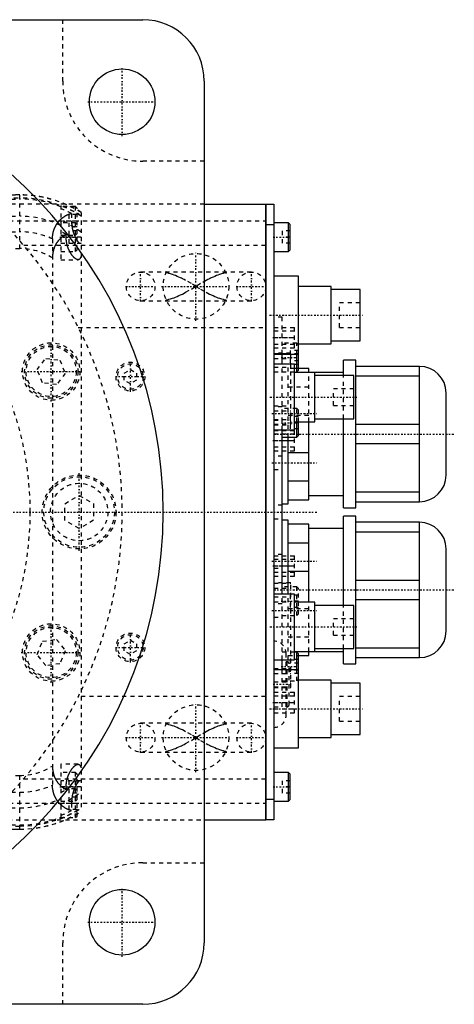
# Model space of a CAD drawing. Extents: x -1055 to 181, y -120 to 120.
# Tile 7 of 7: x 75 to 181, y -120 to 120. Entities that reach past the tile are written whole.
import ezdxf

# ---------------------------------------------------------------- set-up
doc = ezdxf.new("R2010")
doc.units = 0
doc.linetypes.add('CENTER', pattern=[1.5, 0.45, -0.5, 0.05, -0.5])
doc.linetypes.add('DASHED', pattern=[2, 1, -1])
for name, color, linetype in [('AM_0', 7, 'CONTINUOUS'), ('AM_3', 7, 'DASHED'), ('AM_7', 7, 'CENTER')]:
    doc.layers.add(name, color=color, linetype=linetype)

msp = doc.modelspace()

# ---------------------------------------------------------------- linework, layer by layer
at = {"layer": 'AM_0', "color": 7, "linetype": 'CONTINUOUS'}
for p, q in [((-105, 120), (105, 120)), ((120, 105), (120, -105)), ((120, 75), (135, 75)), ((135, -75), (135, 75)), ((135, 74.95), (135.05, 74.95)), ((135.05, 75), (135.05, -75)), ((135.05, 75), (137, 75)), ((137, 75), (137, -75)), ((135, 69.95), (135.05, 69.95)), ((137, 70), (135.05, 70)), ((140.6, 70.5), (137, 70.5)), ((141, 70.1), (140.6, 70.5)), ((140.6, 63.5), (140.6, 70.5)), ((141, 63.9), (141, 70.1)), ((137, 63.5), (140.6, 63.5)), ((140.6, 63.5), (141, 63.9)), ((143, 57.5), (137, 57.5)), ((143, 35), (143, 57.5)), ((151, 55), (143, 55)), ((151, 41), (151, 55)), ((158, 54.25), (151, 54.25)), ((158, 41.75), (158, 54.25)), ((143, 41), (151, 41)), ((151, 41.75), (158, 41.75)), ((137, 38.5), (143, 38.5)), ((139, 36), (139, 38.5)), ((142.6, 35), (142.6, 38.5)), ((142, 36), (137, 36)), ((142, 20), (142, 36)), ((157, 37), (154, 37)), ((154, 33.27), (154, 37)), ((157, 1), (157, 37)), ((145.5, 35), (142, 35)), ((154, 34), (142, 34)), ((145.5, 34), (145.5, 35)), ((147, 22), (147, 34)), ((172.5, 35.5), (157, 35.5)), ((172.5, 2.5), (172.5, 35.5)), ((156.5, 33.25), (147, 33.25)), ((156.5, 22.75), (156.5, 33.25)), ((157, 33.2), (172.5, 33.2)), ((179, 9), (179, 29)), ((142, 22), (147, 22)), ((142.6, 18.25), (142.6, 22)), ((143, 18.65), (143, 22)), ((145.5, 3), (145.5, 22)), ((147, 22.75), (156.5, 22.75)), ((154, 1), (154, 22.75)), ((137, 20), (142, 20)), ((139, -20), (139, 20)), ((172.5, 21.3), (157, 21.3)), ((139, 18.25), (142.6, 18.25)), ((140.5, 2), (140.5, 18.25)), ((142.6, 18.25), (143, 18.65)), ((140.5, 14.49), (145.5, 14.49)), ((157, 16.7), (172.5, 16.7)), ((145.5, 7.51), (140.5, 7.51)), ((140.5, 3), (145.5, 3)), ((145.5, 4), (154, 4)), ((172.5, 4.8), (157, 4.8)), ((157, 2.5), (172.5, 2.5)), ((139, 2), (140.5, 2)), ((154, 1), (157, 1)), ((140.5, -2), (139, -2)), ((140.5, -20), (140.5, -2)), ((157, -1), (154, -1)), ((154, -22.75), (154, -1)), ((157, -37), (157, -1)), ((145.5, -3), (140.5, -3)), ((145.5, -22), (145.5, -3)), ((154, -4), (145.5, -4)), ((172.5, -2.5), (157, -2.5)), ((157, -4.8), (172.5, -4.8)), ((172.5, -35.5), (172.5, -2.5)), ((140.5, -7.51), (145.5, -7.51)), ((179, -29), (179, -9)), ((145.5, -14.49), (140.5, -14.49)), ((172.5, -16.7), (157, -16.7)), ((142, -20), (137, -20)), ((142, -36), (142, -20)), ((157, -21.3), (172.5, -21.3)), ((147, -22), (142, -22)), ((147, -34), (147, -22)), ((156.5, -22.75), (147, -22.75)), ((156.5, -33.25), (156.5, -22.75)), ((147, -33.25), (156.5, -33.25)), ((154, -37), (154, -33.27)), ((172.5, -33.2), (157, -33.2)), ((137, -36), (142, -36)), ((139, -38.5), (139, -36)), ((142, -34), (154, -34)), ((142.6, -34.17), (142, -34.17)), ((143, -34.57), (142.6, -34.17)), ((142.6, -38.5), (142.6, -34.17)), ((143, -57.5), (143, -34.57)), ((143, -35), (145.5, -35)), ((145.5, -35), (145.5, -34)), ((157, -35.5), (172.5, -35.5)), ((154, -37), (157, -37)), ((143, -38.5), (137, -38.5)), ((151, -41), (143, -41)), ((151, -55), (151, -41)), ((158, -41.75), (151, -41.75)), ((158, -54.25), (158, -41.75)), ((143, -55), (151, -55)), ((151, -54.25), (158, -54.25)), ((137, -57.5), (143, -57.5)), ((140.6, -63.5), (137, -63.5)), ((141, -63.9), (140.6, -63.5)), ((140.6, -70.5), (140.6, -63.5)), ((141, -70.1), (141, -63.9)), ((135, -69.95), (135.05, -69.95)), ((135.05, -70), (137, -70)), ((137, -70.5), (140.6, -70.5)), ((140.6, -70.5), (141, -70.1)), ((120, -75), (135, -75)), ((135, -74.95), (135.05, -74.95)), ((137, -75), (135.05, -75)), ((105, -120), (-105, -120))]:
    msp.add_line(p, q, dxfattribs=at)
for centre in [(100, 100), (100, -100)]:
    msp.add_circle(centre, 8, dxfattribs=at)
for centre, radius, start, end in [((105, 105), 15, 0, 90), ((0, 0), 110, 277.8375, 82.1625), ((172.5, 29), 6.5, 0, 90), ((172.5, 9), 6.5, 270, 0), ((172.5, -9), 6.5, 0, 90), ((172.5, -29), 6.5, 270, 0), ((105, -105), 15, 270, 0)]:
    msp.add_arc(centre, radius, start, end, dxfattribs=at)
at = {"layer": 'AM_3', "color": 6, "linetype": 'DASHED'}
for p, q in [((85.5, 105), (85.5, 120)), ((120, 85.5), (105, 85.5)), ((-659, 77.28), (75, 77.28)), ((75, 77.32), (-120, 77.32)), ((75, 64.2), (75, 77.32)), ((-659, 76.29), (75, 76.29)), ((-98.41, 76.54), (75, 76.54)), ((120, 75), (66.14, 75)), ((85, 74.75), (85, 61.5)), ((88.6, 74.5), (85, 74.5)), ((89, 74.1), (88.6, 74.5)), ((88.6, 63.5), (88.6, 74.5)), ((-97, 72.1), (75, 72.1)), ((89, 72.5), (87, 72.5)), ((87, 72.5), (87, 69.5)), ((87.65, 72.74), (87.65, 71)), ((89, 63.9), (89, 74.1)), ((90, 73.02), (90, -73.02)), ((70.42, 71), (135, 71)), ((88.6, 70.5), (85, 70.5)), ((89, 70.1), (88.6, 70.5)), ((-659, 68.3), (75, 68.3)), ((85, 67.5), (88.6, 67.5)), ((86.34, 67), (86.34, 67.64)), ((89, 69.5), (87, 69.5)), ((89, 68.5), (87, 68.5)), ((87, 68.5), (87, 65.5)), ((88.6, 67.5), (89, 67.9)), ((139, 68.5), (139, 65.5)), ((141, 68.5), (139, 68.5)), ((135, 65), (75.99, 65)), ((83, 66.56), (83, -66.56)), ((90, 67), (85, 67)), ((85, 65.5), (89.8, 65.5)), ((141, 67), (139, 67)), ((141, 65.5), (139, 65.5)), ((-120, 64.2), (75, 64.2)), ((85, 63.5), (88.6, 63.5)), ((88.6, 63.5), (89, 63.9)), ((85, 61.5), (89.23, 61.5)), ((131.5, 58.5), (104.5, 58.5)), ((110.72, 58.31), (110.81, 58.5)), ((125.19, 58.5), (125.28, 58.31)), ((104.5, 51.5), (131.5, 51.5)), ((110.81, 51.5), (110.72, 51.69)), ((125.28, 51.69), (125.19, 51.5)), ((158, 51), (153, 51)), ((153, 45), (153, 51)), ((139, 47.5), (137, 47.5)), ((139, 38.5), (139, 47.5)), ((89.3, 45), (135, 45)), ((137, 45), (142, 45)), ((142, 44.05), (137, 44.05)), ((142, 40), (142, 45)), ((153, 45), (158, 45)), ((137, 42.5), (142, 42.5)), ((137, 40.95), (142, 40.95)), ((142.6, 41.17), (139, 41.17)), ((143, 40.77), (142.6, 41.17)), ((142.6, 38.5), (142.6, 41.17)), ((137, 40), (142, 40)), ((141.1, 38.74), (137, 38.74)), ((137, 38.63), (141.1, 38.63)), ((143, 39.4), (141, 39.4)), ((141, 39.4), (141, 35.94)), ((143, 38.54), (141, 38.54)), ((141.1, 21.26), (141.1, 38.74)), ((79.25, 34.7), (81.36, 37.45)), ((81.36, 37.45), (84.8, 37)), ((84.8, 37), (86.12, 33.8)), ((137, 37.42), (141.1, 37.42)), ((140.5, 18.25), (140.5, 36)), ((143, 36.81), (141, 36.81)), ((80.58, 31.5), (79.25, 34.7)), ((86.12, 33.8), (84.01, 31.05)), ((100.5, 33.87), (102, 34.73)), ((100.5, 32.13), (100.5, 33.87)), ((102, 34.73), (103.5, 33.87)), ((103.5, 33.87), (103.5, 32.13)), ((137, 35.34), (141.1, 35.34)), ((137, 34.13), (141.1, 34.13)), ((139, 20), (139, 36)), ((139, 34.17), (142.6, 34.17)), ((142, 35), (140.5, 35)), ((143, 35.94), (141, 35.94)), ((142.6, 34.17), (142.6, 35)), ((142.6, 34.17), (143, 34.57)), ((143, 34.57), (143, 35)), ((145.5, 22), (145.5, 34)), ((84.01, 31.05), (80.58, 31.5)), ((102, 31.27), (100.5, 32.13)), ((103.5, 32.13), (102, 31.27)), ((154, 22.75), (154, 33.27)), ((140.5, 30.49), (145.5, 30.49)), ((156.5, 30), (151.5, 30)), ((151.5, 26), (151.5, 30)), ((137, 25.87), (141.1, 25.87)), ((139, 25.65), (137, 25.65)), ((137, 24.66), (141.1, 24.66)), ((142.6, 25.25), (139, 25.25)), ((143, 24.85), (142.6, 25.25)), ((142.6, 22), (142.6, 25.25)), ((143, 22), (143, 24.85)), ((151.5, 26), (156.5, 26)), ((137, 22.58), (141.1, 22.58)), ((137, 22.35), (139, 22.35)), ((145.5, 23.51), (140.5, 23.51)), ((141, 23.25), (141, 20.25)), ((143, 23.25), (141, 23.25)), ((143, 21.75), (141, 21.75)), ((137, 21.37), (141.1, 21.37)), ((137, 21.26), (141.1, 21.26)), ((137, 19.9), (142, 19.9)), ((143, 20.25), (141, 20.25)), ((142, 14.9), (142, 19.9)), ((142, 18.95), (137, 18.95)), ((137, 17.4), (142, 17.4)), ((137, 15.85), (142, 15.85)), ((137, 14.9), (142, 14.9)), ((139, 13.65), (137, 13.65)), ((137, 10.35), (139, 10.35)), ((86, 2.02), (89.5, 4.04)), ((89.5, 4.04), (93, 2.02)), ((86, -2.02), (86, 2.02)), ((93, 2.02), (93, -2.02)), ((139, 1.65), (137, 1.65)), ((89.5, -4.04), (86, -2.02)), ((93, -2.02), (89.5, -4.04)), ((137, -1.65), (139, -1.65)), ((139, -10.35), (137, -10.35)), ((137, -10.65), (142, -10.65)), ((142, -11.6), (137, -11.6)), ((142, -15.65), (142, -10.65)), ((137, -13.15), (142, -13.15)), ((137, -13.65), (139, -13.65)), ((137, -14.7), (142, -14.7)), ((137, -15.65), (142, -15.65)), ((141.1, -17.26), (137, -17.26)), ((137, -17.37), (141.1, -17.37)), ((137, -18.58), (141.1, -18.58)), ((142.6, -18.25), (139, -18.25)), ((141.1, -42.74), (141.1, -17.26)), ((143, -18.65), (142.6, -18.25)), ((142.6, -25.25), (142.6, -18.25)), ((143, -24.85), (143, -18.65)), ((137, -20.66), (141.1, -20.66)), ((139, -36), (139, -20)), ((140.5, -36), (140.5, -20)), ((143, -20.25), (141, -20.25)), ((141, -20.25), (141, -23.25)), ((137, -21.87), (141.1, -21.87)), ((139, -22.35), (137, -22.35)), ((140.5, -23.51), (145.5, -23.51)), ((143, -21.75), (141, -21.75)), ((143, -23.25), (141, -23.25)), ((145.5, -34), (145.5, -22)), ((154, -33.27), (154, -22.75)), ((137, -25.65), (139, -25.65)), ((139, -25.25), (142.6, -25.25)), ((142.6, -25.25), (143, -24.85)), ((156.5, -26), (151.5, -26)), ((151.5, -30), (151.5, -26)), ((80.58, -31.5), (84.01, -31.05)), ((84.01, -31.05), (86.12, -33.8)), ((145.5, -30.49), (140.5, -30.49)), ((151.5, -30), (156.5, -30)), ((79.25, -34.7), (80.58, -31.5)), ((100.5, -32.13), (102, -31.27)), ((100.5, -33.87), (100.5, -32.13)), ((102, -31.27), (103.5, -32.13)), ((103.5, -32.13), (103.5, -33.87)), ((81.36, -37.45), (79.25, -34.7)), ((86.12, -33.8), (84.8, -37)), ((102, -34.73), (100.5, -33.87)), ((103.5, -33.87), (102, -34.73)), ((142, -34.17), (139, -34.17)), ((140, -49.5), (140, -34.5)), ((140.5, -35), (143, -35)), ((143, -35.94), (141, -35.94)), ((141, -35.94), (141, -39.4)), ((84.8, -37), (81.36, -37.45)), ((137, -38.13), (141.1, -38.13)), ((140.2, -36.5), (140, -36.5)), ((140.2, -47.5), (140.2, -36.5)), ((140.7, -47), (140.7, -37)), ((143, -36.81), (141, -36.81)), ((137, -39.34), (141.1, -39.34)), ((139, -47.5), (139, -38.5)), ((143, -38.54), (141, -38.54)), ((143, -39.4), (141, -39.4)), ((142.6, -41.17), (142.6, -38.5)), ((142.6, -41.17), (143, -40.77)), ((137, -41.42), (141.1, -41.42)), ((137, -42.63), (141.1, -42.63)), ((137, -42.74), (141.1, -42.74)), ((139, -41.17), (142.6, -41.17)), ((135, -45), (89.3, -45)), ((137, -43.95), (142, -43.95)), ((142, -44.9), (137, -44.9)), ((142, -48.95), (142, -43.95)), ((158, -45), (153, -45)), ((153, -51), (153, -45)), ((137, -46.45), (142, -46.45)), ((137, -47.5), (139, -47.5)), ((137, -48), (142, -48)), ((140, -47.5), (140.2, -47.5)), ((137, -48.95), (142, -48.95)), ((131.5, -51.5), (104.5, -51.5)), ((110.72, -51.69), (110.81, -51.5)), ((125.19, -51.5), (125.28, -51.69)), ((153, -51), (158, -51)), ((104.5, -58.5), (131.5, -58.5)), ((110.81, -58.5), (110.72, -58.31)), ((125.28, -58.31), (125.19, -58.5)), ((89.23, -61.5), (85, -61.5)), ((85, -61.5), (85, -74.75)), ((-120, -64.2), (75, -64.2)), ((75, -77.32), (75, -64.2)), ((88.6, -63.5), (85, -63.5)), ((89, -63.9), (88.6, -63.5)), ((88.6, -74.5), (88.6, -63.5)), ((89, -74.1), (89, -63.9)), ((140.6, -68.5), (140.6, -63.5)), ((75.99, -65), (135, -65)), ((89.8, -65.5), (85, -65.5)), ((90, -67), (85, -67)), ((86.34, -67.64), (86.34, -67)), ((87, -65.5), (87, -68.5)), ((139, -65.5), (139, -68.5)), ((141, -65.5), (139, -65.5)), ((141, -67), (139, -67)), ((-659, -68.3), (75, -68.3)), ((88.6, -67.5), (85, -67.5)), ((89, -68.5), (87, -68.5)), ((89, -69.5), (87, -69.5)), ((87, -69.5), (87, -72.5)), ((89, -67.9), (88.6, -67.5)), ((141, -68.5), (139, -68.5)), ((70.42, -71), (135, -71)), ((85, -70.5), (88.6, -70.5)), ((87.65, -71), (87.65, -72.74)), ((88.6, -70.5), (89, -70.1)), ((-97.14, -72.1), (75, -72.1)), ((89, -72.5), (87, -72.5)), ((88.6, -74.5), (89, -74.1)), ((-659, -76.29), (75, -76.29)), ((-120, -76.54), (75, -76.54)), ((66.14, -75), (120, -75)), ((85, -74.5), (88.6, -74.5)), ((-659, -77.28), (75, -77.28)), ((-120, -77.32), (75, -77.32)), ((105, -85.5), (120, -85.5)), ((85.5, -120), (85.5, -105))]:
    msp.add_line(p, q, dxfattribs=at)
for points in [[(83, 66.56, 0), (83, 66.61, 0), (83, 66.7, 0), (83, 66.8, 0), (83.01, 66.84, 0), (83.01, 66.89, 0), (83.01, 66.98, 0), (83.02, 67.08, 0), (83.02, 67.17, 0), (83.03, 67.26, 0), (83.04, 67.35, 0), (83.05, 67.4, 0), (83.05, 67.45, 0), (83.06, 67.54, 0), (83.08, 67.63, 0), (83.09, 67.72, 0), (83.11, 67.82, 0), (83.12, 67.91, 0), (83.13, 67.95, 0), (83.14, 68, 0), (83.16, 68.09, 0), (83.18, 68.18, 0), (83.19, 68.23, 0), (83.2, 68.27, 0), (83.23, 68.36, 0), (83.25, 68.45, 0), (83.27, 68.49, 0), (83.28, 68.53, 0), (83.3, 68.62, 0), (83.33, 68.71, 0), (83.36, 68.79, 0), (83.39, 68.88, 0), (83.42, 68.96, 0), (83.44, 69, 0), (83.46, 69.04, 0), (83.49, 69.13, 0), (83.52, 69.21, 0), (83.56, 69.29, 0), (83.6, 69.37, 0), (83.63, 69.45, 0), (83.65, 69.49, 0), (83.67, 69.53, 0), (83.71, 69.6, 0), (83.75, 69.68, 0), (83.79, 69.76, 0), (83.83, 69.83, 0), (83.88, 69.91, 0), (83.9, 69.94, 0), (83.92, 69.98, 0), (83.96, 70.05, 0), (84.01, 70.12, 0), (84.06, 70.19, 0), (84.1, 70.26, 0), (84.15, 70.33, 0), (84.17, 70.37, 0), (84.2, 70.4, 0), (84.25, 70.47, 0), (84.29, 70.53, 0), (84.34, 70.6, 0), (84.39, 70.66, 0), (84.44, 70.72, 0), (84.47, 70.75, 0), (84.49, 70.78, 0), (84.54, 70.84, 0), (84.6, 70.9, 0), (84.62, 70.93, 0), (84.65, 70.96, 0), (84.7, 71.02, 0), (84.75, 71.08, 0), (84.78, 71.1, 0), (84.81, 71.13, 0), (84.86, 71.19, 0), (84.91, 71.24, 0), (84.97, 71.29, 0), (85.02, 71.34, 0), (85.07, 71.4, 0), (85.1, 71.42, 0), (85.13, 71.45, 0), (85.18, 71.5, 0), (85.24, 71.54, 0), (85.29, 71.59, 0), (85.35, 71.64, 0), (85.41, 71.68, 0), (85.43, 71.71, 0), (85.46, 71.73, 0), (85.52, 71.77, 0), (85.58, 71.82, 0), (85.63, 71.86, 0), (85.69, 71.9, 0), (85.75, 71.94, 0), (85.78, 71.96, 0), (85.81, 71.98, 0), (85.86, 72.02, 0), (85.92, 72.06, 0), (85.98, 72.1, 0), (86.04, 72.13, 0), (86.1, 72.17, 0), (86.13, 72.18, 0), (86.15, 72.2, 0), (86.21, 72.24, 0), (86.27, 72.27, 0), (86.33, 72.3, 0), (86.39, 72.33, 0), (86.45, 72.36, 0), (86.48, 72.37, 0), (86.51, 72.39, 0), (86.56, 72.42, 0), (86.62, 72.44, 0), (86.65, 72.46, 0), (86.68, 72.47, 0), (86.74, 72.49, 0), (86.8, 72.52, 0), (86.83, 72.53, 0), (86.85, 72.54, 0), (86.91, 72.56, 0), (86.97, 72.58, 0), (87.02, 72.6, 0), (87.08, 72.62, 0), (87.14, 72.63, 0), (87.16, 72.64, 0), (87.19, 72.65, 0), (87.25, 72.66, 0), (87.3, 72.68, 0), (87.49, 72.72, 0), (87.65, 72.74, 0)], [(87.65, 71, 0), (87.65, 70.96, 0), (87.65, 70.88, 0), (87.65, 70.8, 0), (87.65, 70.76, 0), (87.65, 70.72, 0), (87.66, 70.64, 0), (87.66, 70.56, 0), (87.66, 70.48, 0), (87.67, 70.4, 0), (87.67, 70.32, 0), (87.68, 70.28, 0), (87.68, 70.24, 0), (87.69, 70.15, 0), (87.69, 70.07, 0), (87.7, 69.99, 0), (87.71, 69.91, 0), (87.72, 69.83, 0), (87.73, 69.79, 0), (87.73, 69.75, 0), (87.74, 69.67, 0), (87.75, 69.59, 0), (87.76, 69.55, 0), (87.77, 69.51, 0), (87.78, 69.43, 0), (87.79, 69.35, 0), (87.8, 69.31, 0), (87.81, 69.27, 0), (87.82, 69.2, 0), (87.84, 69.12, 0), (87.85, 69.04, 0), (87.87, 68.96, 0), (87.88, 68.89, 0), (87.89, 68.85, 0), (87.9, 68.81, 0), (87.92, 68.74, 0), (87.94, 68.66, 0), (87.96, 68.59, 0), (87.98, 68.52, 0), (88, 68.44, 0), (88.01, 68.41, 0), (88.02, 68.37, 0), (88.04, 68.3, 0), (88.06, 68.23, 0), (88.08, 68.16, 0), (88.1, 68.09, 0), (88.12, 68.02, 0), (88.13, 67.99, 0), (88.15, 67.95, 0), (88.17, 67.89, 0), (88.19, 67.82, 0), (88.21, 67.76, 0), (88.24, 67.69, 0), (88.26, 67.63, 0), (88.27, 67.6, 0), (88.28, 67.57, 0), (88.31, 67.51, 0), (88.33, 67.45, 0), (88.36, 67.39, 0), (88.38, 67.33, 0), (88.41, 67.28, 0), (88.42, 67.25, 0), (88.43, 67.22, 0), (88.45, 67.16, 0), (88.48, 67.11, 0), (88.49, 67.08, 0), (88.5, 67.06, 0), (88.53, 67, 0), (88.55, 66.95, 0), (88.57, 66.93, 0), (88.58, 66.9, 0), (88.6, 66.85, 0), (88.63, 66.8, 0), (88.66, 66.75, 0), (88.68, 66.7, 0), (88.71, 66.65, 0), (88.72, 66.63, 0), (88.73, 66.6, 0), (88.76, 66.56, 0), (88.79, 66.51, 0), (88.81, 66.47, 0), (88.84, 66.42, 0), (88.87, 66.38, 0), (88.88, 66.36, 0), (88.89, 66.34, 0), (88.92, 66.29, 0), (88.95, 66.25, 0), (88.97, 66.21, 0), (89, 66.17, 0), (89.03, 66.14, 0), (89.04, 66.12, 0), (89.05, 66.1, 0), (89.08, 66.06, 0), (89.11, 66.03, 0), (89.13, 66, 0), (89.16, 65.96, 0), (89.18, 65.93, 0), (89.2, 65.92, 0), (89.21, 65.9, 0), (89.24, 65.87, 0), (89.26, 65.84, 0), (89.29, 65.81, 0), (89.31, 65.79, 0), (89.34, 65.76, 0), (89.35, 65.75, 0), (89.36, 65.74, 0), (89.39, 65.72, 0), (89.41, 65.69, 0), (89.42, 65.68, 0), (89.43, 65.67, 0), (89.46, 65.65, 0), (89.48, 65.64, 0), (89.49, 65.63, 0), (89.5, 65.62, 0), (89.53, 65.6, 0), (89.55, 65.59, 0), (89.57, 65.57, 0), (89.59, 65.56, 0), (89.61, 65.55, 0), (89.62, 65.55, 0), (89.63, 65.54, 0), (89.66, 65.53, 0), (89.68, 65.52, 0), (89.7, 65.52, 0), (89.71, 65.51, 0), (89.73, 65.51, 0), (89.74, 65.5, 0), (89.75, 65.5, 0), (89.77, 65.5, 0), (89.79, 65.5, 0), (89.8, 65.5, 0)], [(86.34, 67.64, 0), (86.2, 67.57, 0), (85.92, 67.42, 0), (85.64, 67.24, 0), (85.5, 67.14, 0), (85.36, 67.04, 0), (85.1, 66.82, 0), (84.84, 66.59, 0), (84.59, 66.32, 0), (84.45, 66.16, 0), (84.41, 66.11, 0), (84.37, 66.07, 0), (84.35, 66.04, 0), (84.33, 66.02, 0), (84.29, 65.97, 0), (84.25, 65.92, 0), (84.21, 65.87, 0), (84.17, 65.81, 0), (84.14, 65.76, 0), (84.12, 65.73, 0), (84.1, 65.71, 0), (84.06, 65.65, 0), (84.03, 65.6, 0), (84.01, 65.57, 0), (83.99, 65.54, 0), (83.96, 65.49, 0), (83.92, 65.43, 0), (83.9, 65.4, 0), (83.89, 65.38, 0), (83.85, 65.32, 0), (83.82, 65.26, 0), (83.79, 65.2, 0), (83.75, 65.14, 0), (83.72, 65.08, 0), (83.71, 65.05, 0), (83.69, 65.02, 0), (83.66, 64.96, 0), (83.63, 64.9, 0), (83.6, 64.83, 0), (83.57, 64.77, 0), (83.54, 64.71, 0), (83.53, 64.68, 0), (83.52, 64.64, 0), (83.49, 64.58, 0), (83.46, 64.52, 0), (83.44, 64.45, 0), (83.41, 64.39, 0), (83.39, 64.32, 0), (83.38, 64.29, 0), (83.37, 64.25, 0), (83.34, 64.19, 0), (83.32, 64.12, 0), (83.3, 64.05, 0), (83.28, 63.98, 0), (83.26, 63.92, 0), (83.25, 63.88, 0), (83.24, 63.85, 0), (83.22, 63.78, 0), (83.2, 63.71, 0), (83.19, 63.64, 0), (83.17, 63.57, 0), (83.16, 63.5, 0), (83.15, 63.46, 0), (83.14, 63.43, 0), (83.13, 63.36, 0), (83.11, 63.28, 0), (83.11, 63.25, 0), (83.1, 63.21, 0), (83.09, 63.14, 0), (83.08, 63.07, 0), (83.07, 63.03, 0), (83.07, 62.99, 0), (83.06, 62.92, 0), (83.05, 62.85, 0), (83.04, 62.77, 0), (83.04, 62.7, 0), (83.03, 62.63, 0), (83.03, 62.59, 0), (83.02, 62.55, 0), (83.02, 62.48, 0), (83.01, 62.41, 0), (83, 62.15, 0), (83, 61.92, 0)], [(89.23, 61.5, 0), (89.22, 61.5, 0), (89.19, 61.5, 0), (89.16, 61.5, 0), (89.15, 61.5, 0), (89.14, 61.51, 0), (89.11, 61.51, 0), (89.08, 61.52, 0), (89.05, 61.52, 0), (89.02, 61.53, 0), (88.99, 61.54, 0), (88.98, 61.54, 0), (88.96, 61.55, 0), (88.93, 61.56, 0), (88.9, 61.57, 0), (88.87, 61.59, 0), (88.84, 61.6, 0), (88.81, 61.62, 0), (88.79, 61.63, 0), (88.78, 61.63, 0), (88.74, 61.65, 0), (88.71, 61.67, 0), (88.69, 61.68, 0), (88.68, 61.69, 0), (88.64, 61.71, 0), (88.61, 61.74, 0), (88.59, 61.75, 0), (88.58, 61.76, 0), (88.54, 61.78, 0), (88.51, 61.81, 0), (88.48, 61.84, 0), (88.44, 61.86, 0), (88.41, 61.89, 0), (88.39, 61.91, 0), (88.37, 61.92, 0), (88.34, 61.96, 0), (88.3, 61.99, 0), (88.27, 62.02, 0), (88.23, 62.05, 0), (88.2, 62.09, 0), (88.18, 62.11, 0), (88.16, 62.13, 0), (88.13, 62.16, 0), (88.09, 62.2, 0), (88.05, 62.24, 0), (88.02, 62.28, 0), (87.98, 62.32, 0), (87.97, 62.34, 0), (87.95, 62.36, 0), (87.91, 62.41, 0), (87.88, 62.45, 0), (87.84, 62.49, 0), (87.81, 62.54, 0), (87.77, 62.59, 0), (87.76, 62.61, 0), (87.74, 62.63, 0), (87.7, 62.68, 0), (87.67, 62.73, 0), (87.64, 62.78, 0), (87.6, 62.83, 0), (87.57, 62.88, 0), (87.55, 62.9, 0), (87.53, 62.93, 0), (87.5, 62.98, 0), (87.47, 63.03, 0), (87.45, 63.06, 0), (87.44, 63.09, 0), (87.4, 63.14, 0), (87.37, 63.19, 0), (87.36, 63.22, 0), (87.34, 63.25, 0), (87.31, 63.3, 0), (87.28, 63.36, 0), (87.24, 63.42, 0), (87.21, 63.48, 0), (87.18, 63.54, 0), (87.17, 63.57, 0), (87.15, 63.6, 0), (87.12, 63.66, 0), (87.09, 63.72, 0), (87.06, 63.79, 0), (87.03, 63.85, 0), (87, 63.92, 0), (86.98, 63.95, 0), (86.97, 63.99, 0), (86.94, 64.05, 0), (86.91, 64.12, 0), (86.88, 64.19, 0), (86.86, 64.26, 0), (86.83, 64.33, 0), (86.82, 64.37, 0), (86.8, 64.41, 0), (86.78, 64.48, 0), (86.75, 64.55, 0), (86.73, 64.63, 0), (86.7, 64.7, 0), (86.68, 64.78, 0), (86.67, 64.81, 0), (86.65, 64.85, 0), (86.63, 64.93, 0), (86.61, 65.01, 0), (86.59, 65.08, 0), (86.57, 65.16, 0), (86.55, 65.24, 0), (86.54, 65.28, 0), (86.53, 65.32, 0), (86.51, 65.4, 0), (86.49, 65.48, 0), (86.49, 65.52, 0), (86.48, 65.56, 0), (86.46, 65.64, 0), (86.45, 65.72, 0), (86.44, 65.77, 0), (86.43, 65.81, 0), (86.42, 65.89, 0), (86.41, 65.97, 0), (86.4, 66.05, 0), (86.39, 66.13, 0), (86.38, 66.22, 0), (86.37, 66.26, 0), (86.37, 66.3, 0), (86.36, 66.38, 0), (86.36, 66.47, 0), (86.35, 66.55, 0), (86.35, 66.63, 0), (86.34, 66.71, 0), (86.34, 66.75, 0), (86.34, 66.8, 0), (86.34, 66.88, 0), (86.34, 66.96, 0), (86.34, 67, 0)], [(89.8, 65.5, 0), (89.84, 65.5, 0), (89.9, 65.52, 0), (89.97, 65.56, 0), (90, 65.59, 0)], [(90, 62.39, 0), (89.99, 62.34, 0), (89.96, 62.25, 0), (89.93, 62.16, 0), (89.91, 62.12, 0), (89.9, 62.08, 0), (89.86, 62, 0), (89.83, 61.93, 0), (89.79, 61.86, 0), (89.75, 61.8, 0), (89.71, 61.74, 0), (89.69, 61.72, 0), (89.66, 61.69, 0), (89.62, 61.65, 0), (89.57, 61.61, 0), (89.52, 61.58, 0), (89.47, 61.55, 0), (89.42, 61.53, 0), (89.39, 61.52, 0), (89.37, 61.52, 0), (89.31, 61.51, 0), (89.26, 61.5, 0), (89.23, 61.5, 0)], [(118, 55, 0), (116.87, 55.66, 0), (115.48, 56.44, 0), (115.08, 56.66, 0), (114.67, 56.87, 0), (114.46, 56.97, 0), (114.26, 57.07, 0), (113.85, 57.26, 0), (113.44, 57.44, 0), (113.04, 57.61, 0), (112.64, 57.76, 0), (112.24, 57.9, 0), (112.03, 57.97, 0), (111.82, 58.03, 0), (111.39, 58.16, 0), (110.94, 58.27, 0), (110.72, 58.31, 0)], [(125.28, 58.31, 0), (125.06, 58.27, 0), (124.61, 58.16, 0), (124.18, 58.03, 0), (123.97, 57.97, 0), (123.76, 57.9, 0), (123.36, 57.76, 0), (122.96, 57.61, 0), (122.56, 57.44, 0), (122.15, 57.26, 0), (121.74, 57.07, 0), (121.54, 56.97, 0), (121.33, 56.87, 0), (120.92, 56.66, 0), (120.52, 56.44, 0), (119.13, 55.66, 0), (118, 55, 0)], [(110.72, 51.69, 0), (110.94, 51.73, 0), (111.39, 51.84, 0), (111.82, 51.97, 0), (112.03, 52.03, 0), (112.24, 52.1, 0), (112.64, 52.24, 0), (113.04, 52.39, 0), (113.44, 52.56, 0), (113.85, 52.74, 0), (114.26, 52.93, 0), (114.46, 53.03, 0), (114.67, 53.13, 0), (115.08, 53.34, 0), (115.48, 53.56, 0), (116.87, 54.34, 0), (118, 55, 0)], [(118, 55, 0), (119.13, 54.34, 0), (120.52, 53.56, 0), (120.92, 53.34, 0), (121.33, 53.13, 0), (121.54, 53.03, 0), (121.74, 52.93, 0), (122.15, 52.74, 0), (122.56, 52.56, 0), (122.96, 52.39, 0), (123.36, 52.24, 0), (123.76, 52.1, 0), (123.97, 52.03, 0), (124.18, 51.97, 0), (124.61, 51.84, 0), (125.06, 51.73, 0), (125.28, 51.69, 0)], [(118, -55, 0), (116.87, -54.34, 0), (115.48, -53.56, 0), (115.08, -53.34, 0), (114.67, -53.13, 0), (114.46, -53.03, 0), (114.26, -52.93, 0), (113.85, -52.74, 0), (113.44, -52.56, 0), (113.04, -52.39, 0), (112.64, -52.24, 0), (112.24, -52.1, 0), (112.03, -52.03, 0), (111.82, -51.97, 0), (111.39, -51.84, 0), (110.94, -51.73, 0), (110.72, -51.69, 0)], [(125.28, -51.69, 0), (125.06, -51.73, 0), (124.61, -51.84, 0), (124.18, -51.97, 0), (123.97, -52.03, 0), (123.76, -52.1, 0), (123.36, -52.24, 0), (122.96, -52.39, 0), (122.56, -52.56, 0), (122.15, -52.74, 0), (121.74, -52.93, 0), (121.54, -53.03, 0), (121.33, -53.13, 0), (120.92, -53.34, 0), (120.52, -53.56, 0), (119.13, -54.34, 0), (118, -55, 0)], [(110.72, -58.31, 0), (110.94, -58.27, 0), (111.39, -58.16, 0), (111.82, -58.03, 0), (112.03, -57.97, 0), (112.24, -57.9, 0), (112.64, -57.76, 0), (113.04, -57.61, 0), (113.44, -57.44, 0), (113.85, -57.26, 0), (114.26, -57.07, 0), (114.46, -56.97, 0), (114.67, -56.87, 0), (115.08, -56.66, 0), (115.48, -56.44, 0), (116.87, -55.66, 0), (118, -55, 0)], [(118, -55, 0), (119.13, -55.66, 0), (120.52, -56.44, 0), (120.92, -56.66, 0), (121.33, -56.87, 0), (121.54, -56.97, 0), (121.74, -57.07, 0), (122.15, -57.26, 0), (122.56, -57.44, 0), (122.96, -57.61, 0), (123.36, -57.76, 0), (123.76, -57.9, 0), (123.97, -57.97, 0), (124.18, -58.03, 0), (124.61, -58.16, 0), (125.06, -58.27, 0), (125.28, -58.31, 0)], [(83, -61.92, 0), (83, -62.15, 0), (83.01, -62.41, 0), (83.02, -62.48, 0), (83.02, -62.55, 0), (83.03, -62.59, 0), (83.03, -62.63, 0), (83.04, -62.7, 0), (83.04, -62.77, 0), (83.05, -62.85, 0), (83.06, -62.92, 0), (83.07, -62.99, 0), (83.07, -63.03, 0), (83.08, -63.07, 0), (83.09, -63.14, 0), (83.1, -63.21, 0), (83.11, -63.25, 0), (83.11, -63.28, 0), (83.13, -63.36, 0), (83.14, -63.43, 0), (83.15, -63.46, 0), (83.16, -63.5, 0), (83.17, -63.57, 0), (83.19, -63.64, 0), (83.21, -63.71, 0), (83.22, -63.78, 0), (83.24, -63.86, 0), (83.25, -63.89, 0), (83.26, -63.93, 0), (83.28, -63.99, 0), (83.3, -64.06, 0), (83.32, -64.13, 0), (83.35, -64.2, 0), (83.37, -64.27, 0), (83.38, -64.3, 0), (83.39, -64.33, 0), (83.42, -64.4, 0), (83.44, -64.47, 0), (83.47, -64.53, 0), (83.49, -64.6, 0), (83.52, -64.66, 0), (83.54, -64.69, 0), (83.55, -64.72, 0), (83.58, -64.79, 0), (83.61, -64.85, 0), (83.64, -64.91, 0), (83.67, -64.97, 0), (83.7, -65.03, 0), (83.71, -65.06, 0), (83.73, -65.09, 0), (83.76, -65.15, 0), (83.79, -65.21, 0), (83.83, -65.27, 0), (83.86, -65.33, 0), (83.89, -65.39, 0), (83.91, -65.42, 0), (83.93, -65.45, 0), (83.96, -65.5, 0), (84, -65.56, 0), (84.02, -65.59, 0), (84.04, -65.61, 0), (84.07, -65.67, 0), (84.11, -65.72, 0), (84.13, -65.75, 0), (84.15, -65.78, 0), (84.19, -65.83, 0), (84.22, -65.88, 0), (84.26, -65.93, 0), (84.3, -65.98, 0), (84.34, -66.03, 0), (84.36, -66.06, 0), (84.38, -66.08, 0), (84.42, -66.13, 0), (84.46, -66.18, 0), (84.6, -66.34, 0), (84.86, -66.6, 0), (85.11, -66.84, 0), (85.38, -67.05, 0), (85.51, -67.15, 0), (85.65, -67.25, 0), (85.92, -67.42, 0), (86.2, -67.57, 0), (86.34, -67.64, 0)], [(86.34, -67, 0), (86.34, -66.96, 0), (86.34, -66.88, 0), (86.34, -66.8, 0), (86.34, -66.75, 0), (86.34, -66.71, 0), (86.35, -66.63, 0), (86.35, -66.55, 0), (86.36, -66.47, 0), (86.36, -66.38, 0), (86.37, -66.3, 0), (86.37, -66.26, 0), (86.38, -66.22, 0), (86.39, -66.13, 0), (86.4, -66.05, 0), (86.41, -65.97, 0), (86.42, -65.89, 0), (86.43, -65.81, 0), (86.44, -65.77, 0), (86.45, -65.72, 0), (86.46, -65.64, 0), (86.48, -65.56, 0), (86.49, -65.52, 0), (86.49, -65.48, 0), (86.51, -65.4, 0), (86.53, -65.32, 0), (86.54, -65.28, 0), (86.55, -65.24, 0), (86.57, -65.16, 0), (86.59, -65.08, 0), (86.61, -65.01, 0), (86.63, -64.93, 0), (86.65, -64.85, 0), (86.67, -64.81, 0), (86.68, -64.78, 0), (86.7, -64.7, 0), (86.73, -64.63, 0), (86.75, -64.55, 0), (86.78, -64.48, 0), (86.8, -64.41, 0), (86.82, -64.37, 0), (86.83, -64.33, 0), (86.86, -64.26, 0), (86.88, -64.19, 0), (86.91, -64.12, 0), (86.94, -64.05, 0), (86.97, -63.99, 0), (86.98, -63.95, 0), (87, -63.92, 0), (87.03, -63.85, 0), (87.06, -63.79, 0), (87.09, -63.72, 0), (87.12, -63.66, 0), (87.15, -63.6, 0), (87.17, -63.57, 0), (87.18, -63.54, 0), (87.21, -63.48, 0), (87.24, -63.42, 0), (87.28, -63.36, 0), (87.31, -63.3, 0), (87.34, -63.25, 0), (87.36, -63.22, 0), (87.37, -63.19, 0), (87.4, -63.14, 0), (87.44, -63.09, 0), (87.45, -63.06, 0), (87.47, -63.03, 0), (87.5, -62.98, 0), (87.53, -62.93, 0), (87.55, -62.9, 0), (87.57, -62.88, 0), (87.6, -62.83, 0), (87.64, -62.78, 0), (87.67, -62.73, 0), (87.7, -62.68, 0), (87.74, -62.63, 0), (87.76, -62.61, 0), (87.77, -62.59, 0), (87.81, -62.54, 0), (87.84, -62.49, 0), (87.88, -62.45, 0), (87.91, -62.41, 0), (87.95, -62.36, 0), (87.97, -62.34, 0), (87.98, -62.32, 0), (88.02, -62.28, 0), (88.05, -62.24, 0), (88.09, -62.2, 0), (88.13, -62.16, 0), (88.16, -62.13, 0), (88.18, -62.11, 0), (88.2, -62.09, 0), (88.23, -62.05, 0), (88.27, -62.02, 0), (88.3, -61.99, 0), (88.34, -61.96, 0), (88.37, -61.92, 0), (88.39, -61.91, 0), (88.41, -61.89, 0), (88.44, -61.86, 0), (88.48, -61.84, 0), (88.51, -61.81, 0), (88.54, -61.78, 0), (88.58, -61.76, 0), (88.59, -61.75, 0), (88.61, -61.74, 0), (88.64, -61.71, 0), (88.68, -61.69, 0), (88.69, -61.68, 0), (88.71, -61.67, 0), (88.74, -61.65, 0), (88.78, -61.63, 0), (88.79, -61.63, 0), (88.81, -61.62, 0), (88.84, -61.6, 0), (88.87, -61.59, 0), (88.9, -61.57, 0), (88.93, -61.56, 0), (88.96, -61.55, 0), (88.98, -61.54, 0), (88.99, -61.54, 0), (89.02, -61.53, 0), (89.05, -61.52, 0), (89.08, -61.52, 0), (89.11, -61.51, 0), (89.14, -61.51, 0), (89.15, -61.5, 0), (89.16, -61.5, 0), (89.19, -61.5, 0), (89.22, -61.5, 0), (89.23, -61.5, 0)], [(89.23, -61.5, 0), (89.26, -61.5, 0), (89.31, -61.51, 0), (89.37, -61.52, 0), (89.39, -61.52, 0), (89.42, -61.53, 0), (89.47, -61.55, 0), (89.52, -61.58, 0), (89.57, -61.61, 0), (89.62, -61.65, 0), (89.66, -61.69, 0), (89.69, -61.72, 0), (89.71, -61.74, 0), (89.75, -61.8, 0), (89.79, -61.86, 0), (89.83, -61.93, 0), (89.86, -62, 0), (89.9, -62.08, 0), (89.91, -62.12, 0), (89.93, -62.16, 0), (89.96, -62.25, 0), (89.99, -62.34, 0), (90, -62.39, 0)], [(87.65, -72.74, 0), (87.62, -72.74, 0), (87.57, -72.73, 0), (87.52, -72.72, 0), (87.49, -72.72, 0), (87.46, -72.71, 0), (87.41, -72.7, 0), (87.35, -72.69, 0), (87.3, -72.68, 0), (87.24, -72.66, 0), (87.19, -72.65, 0), (87.16, -72.64, 0), (87.13, -72.63, 0), (87.07, -72.61, 0), (87.02, -72.6, 0), (86.96, -72.58, 0), (86.9, -72.56, 0), (86.85, -72.54, 0), (86.82, -72.52, 0), (86.79, -72.51, 0), (86.73, -72.49, 0), (86.67, -72.46, 0), (86.64, -72.45, 0), (86.62, -72.44, 0), (86.56, -72.41, 0), (86.5, -72.39, 0), (86.47, -72.37, 0), (86.44, -72.36, 0), (86.38, -72.33, 0), (86.33, -72.3, 0), (86.27, -72.27, 0), (86.21, -72.23, 0), (86.15, -72.2, 0), (86.12, -72.18, 0), (86.1, -72.17, 0), (86.04, -72.13, 0), (85.98, -72.1, 0), (85.92, -72.06, 0), (85.87, -72.02, 0), (85.81, -71.98, 0), (85.78, -71.96, 0), (85.75, -71.94, 0), (85.69, -71.9, 0), (85.64, -71.86, 0), (85.58, -71.82, 0), (85.52, -71.78, 0), (85.47, -71.73, 0), (85.44, -71.71, 0), (85.41, -71.69, 0), (85.36, -71.64, 0), (85.3, -71.6, 0), (85.25, -71.55, 0), (85.19, -71.5, 0), (85.14, -71.45, 0), (85.11, -71.43, 0), (85.08, -71.4, 0), (85.03, -71.35, 0), (84.97, -71.3, 0), (84.92, -71.25, 0), (84.87, -71.19, 0), (84.81, -71.14, 0), (84.79, -71.11, 0), (84.76, -71.08, 0), (84.71, -71.03, 0), (84.66, -70.97, 0), (84.63, -70.94, 0), (84.6, -70.91, 0), (84.55, -70.85, 0), (84.5, -70.79, 0), (84.48, -70.76, 0), (84.45, -70.73, 0), (84.4, -70.67, 0), (84.35, -70.6, 0), (84.3, -70.54, 0), (84.25, -70.47, 0), (84.2, -70.41, 0), (84.18, -70.37, 0), (84.16, -70.34, 0), (84.11, -70.27, 0), (84.06, -70.2, 0), (84.02, -70.13, 0), (83.97, -70.06, 0), (83.93, -69.99, 0), (83.9, -69.95, 0), (83.88, -69.91, 0), (83.84, -69.84, 0), (83.8, -69.76, 0), (83.75, -69.69, 0), (83.71, -69.61, 0), (83.67, -69.53, 0), (83.66, -69.5, 0), (83.64, -69.46, 0), (83.6, -69.38, 0), (83.56, -69.3, 0), (83.53, -69.22, 0), (83.49, -69.13, 0), (83.46, -69.05, 0), (83.44, -69.01, 0), (83.43, -68.97, 0), (83.39, -68.89, 0), (83.36, -68.8, 0), (83.34, -68.72, 0), (83.31, -68.63, 0), (83.28, -68.54, 0), (83.27, -68.5, 0), (83.25, -68.46, 0), (83.23, -68.37, 0), (83.21, -68.28, 0), (83.2, -68.23, 0), (83.18, -68.19, 0), (83.16, -68.1, 0), (83.14, -68.01, 0), (83.13, -67.96, 0), (83.13, -67.91, 0), (83.11, -67.82, 0), (83.09, -67.73, 0), (83.08, -67.64, 0), (83.06, -67.55, 0), (83.05, -67.45, 0), (83.05, -67.41, 0), (83.04, -67.36, 0), (83.03, -67.27, 0), (83.02, -67.17, 0), (83.02, -67.08, 0), (83.01, -66.99, 0), (83.01, -66.89, 0), (83.01, -66.85, 0), (83, -66.8, 0), (83, -66.7, 0), (83, -66.61, 0), (83, -66.56, 0)], [(89.8, -65.5, 0), (89.79, -65.5, 0), (89.77, -65.5, 0), (89.75, -65.5, 0), (89.74, -65.5, 0), (89.73, -65.51, 0), (89.71, -65.51, 0), (89.7, -65.52, 0), (89.68, -65.52, 0), (89.66, -65.53, 0), (89.63, -65.54, 0), (89.62, -65.55, 0), (89.61, -65.55, 0), (89.59, -65.56, 0), (89.57, -65.57, 0), (89.55, -65.59, 0), (89.53, -65.6, 0), (89.5, -65.62, 0), (89.49, -65.63, 0), (89.48, -65.64, 0), (89.46, -65.65, 0), (89.43, -65.67, 0), (89.42, -65.68, 0), (89.41, -65.69, 0), (89.39, -65.72, 0), (89.36, -65.74, 0), (89.35, -65.75, 0), (89.34, -65.76, 0), (89.31, -65.79, 0), (89.29, -65.81, 0), (89.26, -65.84, 0), (89.24, -65.87, 0), (89.21, -65.9, 0), (89.2, -65.92, 0), (89.18, -65.93, 0), (89.16, -65.96, 0), (89.13, -66, 0), (89.11, -66.03, 0), (89.08, -66.06, 0), (89.05, -66.1, 0), (89.04, -66.12, 0), (89.03, -66.14, 0), (89, -66.17, 0), (88.97, -66.21, 0), (88.95, -66.25, 0), (88.92, -66.29, 0), (88.89, -66.34, 0), (88.88, -66.36, 0), (88.87, -66.38, 0), (88.84, -66.42, 0), (88.81, -66.47, 0), (88.79, -66.51, 0), (88.76, -66.56, 0), (88.73, -66.6, 0), (88.72, -66.63, 0), (88.71, -66.65, 0), (88.68, -66.7, 0), (88.66, -66.75, 0), (88.63, -66.8, 0), (88.6, -66.85, 0), (88.58, -66.9, 0), (88.57, -66.93, 0), (88.55, -66.95, 0), (88.53, -67, 0), (88.5, -67.06, 0), (88.49, -67.08, 0), (88.48, -67.11, 0), (88.45, -67.16, 0), (88.43, -67.22, 0), (88.42, -67.25, 0), (88.41, -67.28, 0), (88.38, -67.33, 0), (88.36, -67.39, 0), (88.33, -67.45, 0), (88.31, -67.51, 0), (88.28, -67.57, 0), (88.27, -67.6, 0), (88.26, -67.63, 0), (88.24, -67.69, 0), (88.21, -67.76, 0), (88.19, -67.82, 0), (88.17, -67.89, 0), (88.15, -67.95, 0), (88.13, -67.99, 0), (88.12, -68.02, 0), (88.1, -68.09, 0), (88.08, -68.16, 0), (88.06, -68.23, 0), (88.04, -68.3, 0), (88.02, -68.37, 0), (88.01, -68.41, 0), (88, -68.44, 0), (87.98, -68.52, 0), (87.96, -68.59, 0), (87.94, -68.66, 0), (87.92, -68.74, 0), (87.9, -68.81, 0), (87.89, -68.85, 0), (87.88, -68.89, 0), (87.87, -68.96, 0), (87.85, -69.04, 0), (87.84, -69.12, 0), (87.82, -69.2, 0), (87.81, -69.27, 0), (87.8, -69.31, 0), (87.79, -69.35, 0), (87.78, -69.43, 0), (87.77, -69.51, 0), (87.76, -69.55, 0), (87.75, -69.59, 0), (87.74, -69.67, 0), (87.73, -69.75, 0), (87.73, -69.79, 0), (87.72, -69.83, 0), (87.71, -69.91, 0), (87.7, -69.99, 0), (87.69, -70.07, 0), (87.69, -70.15, 0), (87.68, -70.24, 0), (87.68, -70.28, 0), (87.67, -70.32, 0), (87.67, -70.4, 0), (87.66, -70.48, 0), (87.66, -70.56, 0), (87.66, -70.64, 0), (87.65, -70.72, 0), (87.65, -70.76, 0), (87.65, -70.8, 0), (87.65, -70.88, 0), (87.65, -70.96, 0), (87.65, -71, 0)], [(90, -65.59, 0), (89.97, -65.56, 0), (89.9, -65.52, 0), (89.84, -65.5, 0), (89.8, -65.5, 0)]]:
    msp.add_polyline3d(points, dxfattribs=at)
for centre, radius in [((0, 0), 77.5), ((118, 55), 8), ((104.5, 55), 3.5), ((131.5, 55), 3.5), ((82.69, 34.25), 7), ((82.69, 34.25), 6.5), ((82.69, 34.25), 6.1), ((102, 33), 3.5), ((102, 33), 3.1), ((89.5, 0), 9), ((89.5, 0), 8.6), ((89.5, 0), 7), ((82.69, -34.25), 7), ((82.69, -34.25), 6.5), ((82.69, -34.25), 6.1), ((102, -33), 3.5), ((102, -33), 3.1), ((118, -55), 8), ((104.5, -55), 3.5), ((131.5, -55), 3.5)]:
    msp.add_circle(centre, radius, dxfattribs=at)
for centre, radius, start, end in [((105, 105), 19.5, 180, 270), ((75, 49), 28.32, 58.0174, 90), ((75, 49), 28.28, 57.9645, 90), ((75, 49), 27.54, 57.0038, 90), ((75, 49), 27.29, 68.5078, 90), ((75, 49), 27.62, 57.1102, 68.7759), ((75, 49), 23.1, 64.3441, 90), ((75, 49), 26.9, 61.9504, 68.176), ((0, 0), 100, 314.7651, 45.2349), ((75, 49), 24.36, 51.9935, 65.7637), ((75, 49), 19.3, 65.5117, 90), ((75, 49), 21.81, 58.6873, 62.7152), ((75, 49), 15.2, 58.2431, 90), ((137, -34.5), 3, 0, 90), ((140.2, -37), 0.5, 0, 90), ((140.2, -47), 0.5, 270, 0), ((137, -49.5), 3, 270, 0), ((75, -49), 15.2, 270, 301.7569), ((75, -49), 19.3, 270, 294.4883), ((75, -49), 21.81, 297.2848, 301.3127), ((75, -49), 24.36, 294.2363, 308.0065), ((75, -49), 23.1, 270, 295.6559), ((75, -49), 27.54, 270, 302.9962), ((75, -49), 28.28, 270, 302.0355), ((75, -49), 28.32, 270, 301.9826), ((75, -49), 27.29, 270, 291.4922), ((75, -49), 27.62, 291.2241, 302.8898), ((75, -49), 26.9, 291.824, 298.0496), ((105, -105), 19.5, 90, 180)]:
    msp.add_arc(centre, radius, start, end, dxfattribs=at)
at = {"layer": 'AM_7', "color": 4, "linetype": 'CENTER'}
for p, q in [((100, 91.6), (100, 108.4)), ((91.6, 100), (108.4, 100)), ((84.8, 71), (89.2, 71)), ((84.8, 67), (89.2, 67)), ((136.8, 67), (141.2, 67)), ((118, 46.6), (118, 63.4)), ((104.5, 51.32), (104.5, 58.68)), ((131.5, 51.32), (131.5, 58.68)), ((100.83, 55), (108.17, 55)), ((109.6, 55), (126.4, 55)), ((127.82, 55), (135.18, 55)), ((135.95, 48), (159.05, 48)), ((82.69, 26.9), (82.69, 41.6)), ((136.75, 42.5), (142.25, 42.5)), ((102, 29.32), (102, 36.67)), ((138.8, 37.67), (143.2, 37.67)), ((75.34, 34.25), (90.04, 34.25)), ((98.33, 33), (105.67, 33)), ((136.03, 28), (157.47, 28)), ((136.5, 24), (147.5, 24)), ((138.8, 21.75), (143.2, 21.75)), ((136.75, 17.4), (142.25, 17.4)), ((137, 19), (181, 19)), ((136.5, 12), (147.5, 12)), ((89.5, -9.45), (89.5, 9.45)), ((-110.25, 0), (147.5, 0)), ((136.5, -12), (147.5, -12)), ((136.75, -13.15), (142.25, -13.15)), ((137, -19), (181, -19)), ((136.5, -24), (147.5, -24)), ((138.8, -21.75), (143.2, -21.75)), ((82.69, -41.6), (82.69, -26.9)), ((136.03, -28), (157.47, -28)), ((102, -36.67), (102, -29.32)), ((98.33, -33), (105.67, -33)), ((75.34, -34.25), (90.04, -34.25)), ((138.8, -37.67), (143.2, -37.67)), ((136.81, -42), (140.88, -42)), ((118, -63.4), (118, -46.6)), ((135.95, -48), (159.05, -48)), ((136.75, -46.45), (142.25, -46.45)), ((104.5, -58.68), (104.5, -51.32)), ((131.5, -58.68), (131.5, -51.32)), ((100.83, -55), (108.17, -55)), ((109.6, -55), (126.4, -55)), ((127.82, -55), (135.18, -55)), ((84.8, -67), (89.2, -67)), ((136.8, -67), (141.2, -67)), ((84.8, -71), (89.2, -71)), ((100, -108.4), (100, -91.6)), ((91.6, -100), (108.4, -100))]:
    msp.add_line(p, q, dxfattribs=at)

doc.saveas('drawing.dxf')
